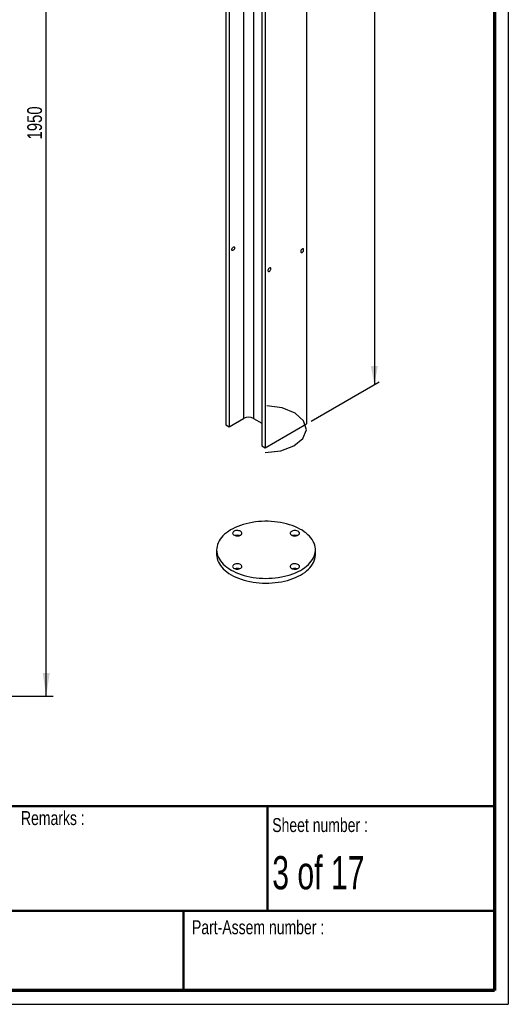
# Paper-space layout 'Sub assem Support' of a CAD drawing. Header units: millimetres. Extents: x 7 to 203, y 7 to 289.
# Tile 2 of 3: x 133 to 203, y 7 to 148. Entities that reach past the tile are written whole.
import ezdxf

# ---------------------------------------------------------------- set-up
doc = ezdxf.new("R2010")
doc.units = ezdxf.units.MM
for name, color, linetype in [('LAYER1', 7, 'Continuous'), ('LAYER2', 7, 'Continuous'), ('LOGO', 7, 'Continuous')]:
    doc.layers.add(name, color=color, linetype=linetype)
doc.styles.add('SLDTEXTSTYLE1', font='TXT', dxfattribs={"width": 0.75})
doc.styles.add('SLDTEXTSTYLE2', font='TXT', dxfattribs={"width": 0.678571})
doc.dimstyles.new('SLDDIMSTYLE0', dxfattribs={"dimtxt": 2.116667, "dimasz": 3.302, "dimexe": 0, "dimexo": 0.0625, "dimgap": 0.529167, "dimtad": 1, "dimlfac": 12, "dimrnd": 1e-09, "dimzin": 12, "dimdsep": 46, "dimtxsty": 'SLDTEXTSTYLE1', "dimsah": 1, "dimcen": 0.09, "dimadec": 0, "dimazin": 3, "dimtfac": 1, "dimtofl": 0, "dimtmove": 0, "dimatfit": 3, "dimfxl": 1, "dimfrac": 2, "dimtolj": 1, "dimtzin": 12, "dimarcsym": 0})

# ---------------------------------------------------------------- blocks, each defined once
blk = doc.blocks.new('_D_8')
at = {"layer": 'LOGO'}
for p, q in [((175.11, 222.96), (184.86, 228.59)), ((184.15, 228.18), (184.15, 96.17)), ((175.11, 90.95), (184.86, 96.58))]:
    blk.add_line(p, q, dxfattribs=at)
for points in [[(184.15, 228.18), (183.64, 225.49), (184.66, 225.49)], [(184.15, 96.17), (184.66, 98.87), (183.64, 98.87)]]:
    blk.add_solid(points, dxfattribs=at)
at = {"layer": 'LOGO', "insert": (181.42, 188.96), "char_height": 2.117, "attachment_point": 1, "rotation": 90, "style": 'SLDTEXTSTYLE1'}
blk.add_mtext('1940', dxfattribs=at)
blk = doc.blocks.new('_D_22')
at = {"layer": 'LOGO'}
for p, q in [((112.78, 214.06), (138.11, 214.06)), ((137.11, 51.56), (137.11, 214.06)), ((116.11, 51.56), (138.11, 51.56))]:
    blk.add_line(p, q, dxfattribs=at)
for points in [[(137.11, 214.06), (136.61, 210.75), (137.62, 210.75)], [(137.11, 51.56), (137.62, 54.86), (136.61, 54.86)]]:
    blk.add_solid(points, dxfattribs=at)
at = {"layer": 'LOGO', "insert": (134.39, 131.32), "char_height": 2.117, "attachment_point": 1, "rotation": 90, "style": 'SLDTEXTSTYLE1'}
blk.add_mtext('1950', dxfattribs=at)

psp = doc.layouts.new('Sub assem Support')

# ---------------------------------------------------------------- linework, layer by layer
at = {"color": 7, "linetype": 'Continuous', "lineweight": 25}
for p, q in [((165.41417, 223.35207), (165.41417, 91.34464)), ((166.82838, 223.35207), (166.82838, 91.34464)), ((162.8509, 222.4166), (162.8509, 90.40917)), ((163.32231, 222.14447), (163.32231, 90.13703)), ((174.40032, 222.55267), (174.40032, 90.54524)), ((168.03635, 219.42311), (168.03635, 87.41567)), ((168.50776, 219.15097), (168.50776, 87.14354)), ((162.8509, 90.40917), (163.32231, 90.13703)), ((163.32231, 90.13703), (165.41417, 91.34464)), ((166.82838, 91.34464), (168.03635, 90.64729)), ((168.50776, 87.14354), (174.40032, 90.54524)), ((168.03635, 87.41567), (168.50776, 87.14354)), ((161.54228, 72.51086), (161.54228, 71.83041)), ((175.70894, 71.83041), (175.70894, 72.51086))]:
    psp.add_line(p, q, dxfattribs=at)
at = {"color": 7, "linetype": 'Continuous', "lineweight": 25, "flags": 128}
for points in [[(163.70533, 115.53482), (163.7165, 115.6186), (163.74881, 115.7062), (163.79876, 115.78814), (163.86094, 115.85552), (163.9286, 115.90106), (163.99441, 115.9198), (164.05125, 115.90973), (164.09295, 115.87194), (164.11499, 115.81051), (164.11499, 115.73212), (164.09295, 115.64524), (164.05125, 115.5593), (163.99441, 115.48361), (163.9286, 115.42637), (163.86094, 115.39378), (163.79876, 115.38938), (163.74881, 115.41365), (163.7165, 115.46394), (163.70533, 115.53482)], [(174.0173, 115.5008), (174.00612, 115.57168), (173.97381, 115.62198), (173.92386, 115.64624), (173.86169, 115.64184), (173.79403, 115.60926), (173.72821, 115.55202), (173.67138, 115.47632), (173.62968, 115.39038), (173.60763, 115.30351), (173.60763, 115.22511), (173.62968, 115.16368), (173.67138, 115.12589), (173.72821, 115.11582), (173.79403, 115.13457), (173.86169, 115.1801), (173.92386, 115.24749), (173.97381, 115.32942), (174.00612, 115.41702), (174.0173, 115.5008)], [(169.30325, 112.77944), (169.29208, 112.85032), (169.25977, 112.90062), (169.20982, 112.92488), (169.14764, 112.92048), (169.07998, 112.8879), (169.01417, 112.83066), (168.95733, 112.75496), (168.91563, 112.66902), (168.89359, 112.58215), (168.89359, 112.50375), (168.91563, 112.44232), (168.95733, 112.40453), (169.01417, 112.39446), (169.07998, 112.41321), (169.14764, 112.45874), (169.20982, 112.52612), (169.25977, 112.60806), (169.29208, 112.69566), (169.30325, 112.77944)], [(163.61694, 69.61941), (163.95165, 69.43831), (164.30597, 69.2701), (164.67841, 69.11548), (165.0674, 68.9751), (165.47132, 68.84956), (165.88846, 68.73937), (166.31709, 68.645), (166.7554, 68.56684), (167.20156, 68.50522), (167.65369, 68.46041), (168.10989, 68.43259), (168.56826, 68.42187), (169.02687, 68.4283), (169.48379, 68.45186), (169.93712, 68.49244), (170.38494, 68.54987), (170.82539, 68.62392), (171.25661, 68.71427), (171.67679, 68.82055), (172.08417, 68.94231), (172.47705, 69.07903), (172.85378, 69.23015), (173.21277, 69.39502), (173.55252, 69.57297), (173.87161, 69.76324), (174.16869, 69.96503), (174.44252, 70.1775), (174.69195, 70.39976), (174.91594, 70.63087), (175.11355, 70.86987), (175.28394, 71.11575), (175.42641, 71.36748), (175.54035, 71.62401), (175.62529, 71.88426), (175.68087, 72.14714), (175.70685, 72.41154), (175.70314, 72.67636), (175.66974, 72.94048), (175.60679, 73.2028), (175.51457, 73.46222), (175.39344, 73.71765), (175.24394, 73.96802), (175.06667, 74.21228), (174.86238, 74.4494), (174.63194, 74.67838), (174.37631, 74.89828), (174.09655, 75.10817), (173.79385, 75.30716), (173.46947, 75.49442), (173.12477, 75.66916), (172.7612, 75.83066), (172.38029, 75.97824), (171.98362, 76.11127), (171.57287, 76.2292), (171.14977, 76.33154), (170.71607, 76.41784), (170.2736, 76.48777), (169.82423, 76.54101), (169.36982, 76.57735), (168.9123, 76.59663), (168.45357, 76.59877), (167.99556, 76.58377), (167.5402, 76.55168), (167.08939, 76.50265), (166.64502, 76.43687), (166.20896, 76.35463), (165.78303, 76.25626), (165.36903, 76.14219), (164.96869, 76.01288), (164.58368, 75.86889), (164.21563, 75.71081), (163.86608, 75.53931), (163.53649, 75.3551), (163.22824, 75.15897), (162.94264, 74.95173), (162.68087, 74.73425), (162.44403, 74.50744), (162.23312, 74.27226), (162.04902, 74.0297), (161.89251, 73.78076), (161.76424, 73.5265), (161.66475, 73.26797), (161.59446, 73.00627), (161.55365, 72.7425), (161.54251, 72.47775), (161.56108, 72.21314), (161.60927, 71.94978), (161.6869, 71.68877), (161.79363, 71.43121), (161.92902, 71.17818), (162.09249, 70.93074), (162.28337, 70.68992), (162.50084, 70.45675), (162.74401, 70.23218), (163.01185, 70.01718), (163.30323, 69.81264), (163.61694, 69.61941)], [(164.97222, 75.16418), (164.85987, 75.21632), (164.73072, 75.2533), (164.59082, 75.27338), (164.44671, 75.27564), (164.30514, 75.25995), (164.17271, 75.22707), (164.05563, 75.17852), (163.95936, 75.11657), (163.88841, 75.04413), (163.8461, 74.96457), (163.8344, 74.88163), (163.85386, 74.79917), (163.90357, 74.72105), (163.98121, 74.65093), (164.08315, 74.59208), (164.20461, 74.54726), (164.33993, 74.51856), (164.48277, 74.50733), (164.62645, 74.51408), (164.76426, 74.53851), (164.88975, 74.57947), (164.99705, 74.63504), (165.08116, 74.70263), (165.13812, 74.77908), (165.16529, 74.86081), (165.16138, 74.944), (165.12659, 75.02476), (165.06254, 75.09932), (164.97222, 75.16418)], [(172.27899, 74.61991), (172.39135, 74.56777), (172.5205, 74.5308), (172.6604, 74.51071), (172.80451, 74.50846), (172.94608, 74.52414), (173.07851, 74.55703), (173.19559, 74.60558), (173.29186, 74.66752), (173.36281, 74.73997), (173.40512, 74.81952), (173.41682, 74.90247), (173.39736, 74.98493), (173.34765, 75.06304), (173.27001, 75.13316), (173.16807, 75.19201), (173.04661, 75.23683), (172.91129, 75.26553), (172.76845, 75.27676), (172.62477, 75.27001), (172.48696, 75.24558), (172.36147, 75.20462), (172.25416, 75.14905), (172.17006, 75.08146), (172.1131, 75.00501), (172.08593, 74.92328), (172.08984, 74.84009), (172.12463, 74.75933), (172.18868, 74.68477), (172.27899, 74.61991)], [(161.54228, 71.83041), (161.54251, 71.7973), (161.56108, 71.53269), (161.60927, 71.26933), (161.6869, 71.00832), (161.79363, 70.75076), (161.92902, 70.49773), (162.09249, 70.25029), (162.28337, 70.00947), (162.50084, 69.77629), (162.74401, 69.55173), (163.01185, 69.33673), (163.30323, 69.13219), (163.61694, 68.93896)], [(163.61694, 68.93896), (163.95165, 68.75786), (164.30597, 68.58965), (164.67841, 68.43503), (165.0674, 68.29465), (165.47132, 68.16911), (165.88846, 68.05892), (166.31709, 67.96455), (166.7554, 67.88639), (167.20156, 67.82477), (167.65369, 67.77996), (168.10989, 67.75214), (168.56826, 67.74142), (169.02687, 67.74785), (169.48379, 67.77141), (169.93712, 67.81199), (170.38494, 67.86942), (170.82539, 67.94347), (171.25661, 68.03382), (171.67679, 68.1401), (172.08417, 68.26186), (172.47705, 68.39858), (172.85378, 68.54969), (173.21277, 68.71457), (173.55252, 68.89252), (173.87161, 69.08279), (174.16869, 69.28458), (174.44252, 69.49705), (174.69195, 69.71931), (174.91594, 69.95042), (175.11355, 70.18942), (175.28394, 70.4353), (175.42641, 70.68703), (175.54035, 70.94356), (175.62529, 71.20381), (175.68087, 71.46669), (175.70685, 71.73109), (175.70894, 71.83041)], [(164.97222, 70.4018), (164.85987, 70.45394), (164.73072, 70.49092), (164.59082, 70.511), (164.44671, 70.51326), (164.30514, 70.49757), (164.17271, 70.46469), (164.05563, 70.41614), (163.95936, 70.35419), (163.88841, 70.28175), (163.8461, 70.20219), (163.8344, 70.11924), (163.85386, 70.03679), (163.90357, 69.95867), (163.98121, 69.88855), (164.08315, 69.8297), (164.20461, 69.78488), (164.33993, 69.75618), (164.48277, 69.74495), (164.62645, 69.7517), (164.76426, 69.77613), (164.88975, 69.81709), (164.99705, 69.87266), (165.08116, 69.94025), (165.13812, 70.0167), (165.16529, 70.09843), (165.16138, 70.18162), (165.12659, 70.26238), (165.06254, 70.33694), (164.97222, 70.4018)], [(172.27899, 69.85753), (172.39135, 69.80539), (172.5205, 69.76842), (172.6604, 69.74833), (172.80451, 69.74608), (172.94608, 69.76176), (173.07851, 69.79465), (173.19559, 69.8432), (173.29186, 69.90514), (173.36281, 69.97759), (173.40512, 70.05714), (173.41682, 70.14009), (173.39736, 70.22255), (173.34765, 70.30066), (173.27001, 70.37078), (173.16807, 70.42963), (173.04661, 70.47445), (172.91129, 70.50315), (172.76845, 70.51438), (172.62477, 70.50763), (172.48696, 70.4832), (172.36147, 70.44224), (172.25416, 70.38667), (172.17006, 70.31908), (172.1131, 70.24263), (172.08593, 70.1609), (172.08984, 70.07771), (172.12463, 69.99695), (172.18868, 69.92239), (172.27899, 69.85753)]]:
    psp.add_lwpolyline(points, dxfattribs=at)
at = {"color": 7, "linetype": 'Continuous', "flags": 128}
psp.add_lwpolyline([(168.50776, 86.46309), (170.72661, 86.69081), (172.62561, 87.39139), (173.91564, 88.45816), (174.40032, 89.72872), (174.00584, 91.00964), (172.79228, 92.1059), (170.94437, 92.85062), (168.74346, 93.13042)], dxfattribs=at)
at = {"color": 7, "linetype": 'Continuous', "lineweight": 25}
for centre, radius, start, end in [((166.12127, 89.98742), 1.53037, 62.480539, 117.519461), ((164.50082, 73.50022), 1.0968, 73.4936681, 106.5063319), ((172.7504, 73.51013), 1.0873, 73.3453547, 106.6546453), ((164.50082, 68.73784), 1.0968, 73.4936681, 106.5063319), ((172.7504, 68.74775), 1.0873, 73.3453547, 106.6546453)]:
    psp.add_arc(centre, radius, start, end, dxfattribs=at)
at = {"layer": 'LAYER1', "lineweight": 50}
for p, q in [((8.85193, 35.78391), (201.35193, 35.78391)), ((168.84905, 20.78391), (168.84905, 35.78391)), ((8.85193, 20.78391), (201.35193, 20.78391)), ((156.81057, 9.38997), (156.81057, 20.78391))]:
    psp.add_line(p, q, dxfattribs=at)
at = {"layer": 'LAYER2', "lineweight": 70}
for p, q in [((201.35193, 287.70219), (201.35193, 9.38997)), ((201.35193, 9.38997), (8.85193, 9.38997))]:
    psp.add_line(p, q, dxfattribs=at)
at = {"layer": 'LOGO'}
for p in [(203.35304, 289.01784), (6.85193, 7.38997)]:
    psp.add_line(p, (203.35304, 7.38997), dxfattribs=at)

# ---------------------------------------------------------------- texts
at = {"layer": 'LAYER1', "char_height": 2, "attachment_point": 1, "style": 'SLDTEXTSTYLE1'}
for s, insert in [('Remarks :', (133.4949, 35.07268)), ('Sheet number :', (169.5145, 34.0759)), ('Part-Assem number :', (158.00942, 19.42931))]:
    psp.add_mtext(s, dxfattribs=dict(at, insert=insert))
at = {"layer": 'LOGO', "insert": (169.5145, 28.63059), "char_height": 4.7625, "attachment_point": 1, "style": 'SLDTEXTSTYLE2'}
psp.add_mtext('3 of 17', dxfattribs=at)

# ---------------------------------------------------------------- dimensions: what is measured, and where the dimension line sits
at = {"layer": 'LOGO'}
for base, p1, p2, picture, middle in [((184.15035, 96.17381), (174.40032, 222.55267), (174.40032, 90.54524), '_D_8', (184.15035, 192.09239)), ((137.11439, 214.05691), (115.11439, 51.55691), (111.78106, 214.05691), '_D_22', (137.11439, 134.44898))]:
    dim = psp.add_linear_dim(base=base, p1=p1, p2=p2, angle=90, dimstyle='SLDDIMSTYLE0', dxfattribs=at)
    dim.commit()
    dim.dimension.update_dxf_attribs({"geometry": picture, "text_midpoint": middle, "dimtype": 160})

doc.saveas('drawing.dxf')
